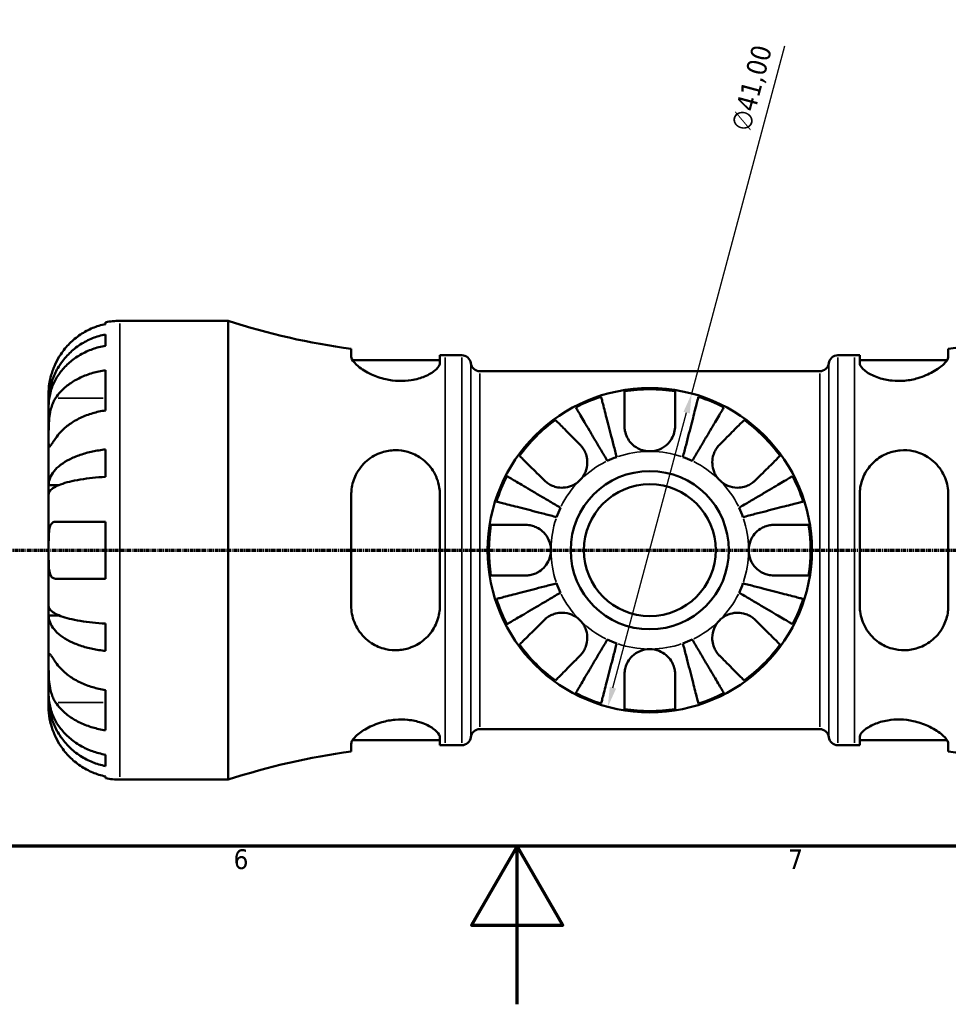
# Model space of a CAD drawing. Header units: millimetres. Extents: x 0 to 902, y 0 to 824.
# Tile 3 of 11: x 358 to 475, y 0 to 124. Entities that reach past the tile are written whole.
import ezdxf

# ---------------------------------------------------------------- set-up
doc = ezdxf.new("R2010")
doc.units = ezdxf.units.MM
doc.linetypes.add('CHAIN', pattern=[0.7087, 0.4724, -0.0591, 0.1181, -0.0591])
for name, color, linetype, lineweight in [('Border (ISO)', 7, 'Continuous', 70), ('Dimension (ISO)', 7, 'Continuous', 25), ('Section Line (ISO)', 7, 'CHAIN', 70), ('Visible (ISO)', 7, 'Continuous', 50), ('Visible Narrow (ISO)', 7, 'Continuous', 35)]:
    doc.layers.add(name, color=color, linetype=linetype, lineweight=lineweight)
doc.styles.add('Note Text (ISO)', font='tahoma.ttf')
doc.dimstyles.new('Default (ISO)', dxfattribs={"dimtxt": 2.5, "dimasz": 2.5, "dimexe": 3.175, "dimexo": 0, "dimgap": 0.762, "dimtad": 1, "dimrnd": 1e-08, "dimzin": 0, "dimtxsty": 'Note Text (ISO)', "dimcen": 0.09, "dimdle": 10, "dimclrd": 256, "dimclre": 256, "dimclrt": 256, "dimazin": 0, "dimtfac": 1.40208, "dimtmove": 0, "dimatfit": 3, "dimfxl": 1, "dimtolj": 1, "dimtzin": 0, "dimlwd": -1, "dimlwe": -1, "dimarcsym": 0})

# ---------------------------------------------------------------- blocks, each defined once
blk = doc.blocks.new('Borders Default Border')
at = {"layer": 'Border (ISO)', "flags": 128}
for points in [[(20, 20), (20, 574), (821, 574), (821, 20), (20, 20)], [(420.5, 0), (420.5, 20), (414.73, 10), (426.27, 10), (420.5, 20)]]:
    blk.add_lwpolyline(points, dxfattribs=at)
at = {"layer": 'Border (ISO)', "color": 232, "true_color": 0xca0064, "char_height": 2.5, "attachment_point": 7, "style": 'Note Text (ISO)'}
for s, insert in [('6', (384.66, 17.05)), ('7', (454.77, 17.1))]:
    blk.add_mtext(s, dxfattribs=dict(at, insert=insert))
blk = doc.blocks.new('2dTransSection0')
at = {"layer": 'Section Line (ISO)', "linetype": 'CHAIN'}
blk.add_line((188.6, 57.4), (702.2, 57.4), dxfattribs=at)
blk = doc.blocks.new('*D15')
at = {"layer": 'Defpoints', "color": 0, "transparency": 16777216}
for p in [(442.58, 77.2), (431.97, 37.6)]:
    blk.add_point(p, dxfattribs=at)
at = {"layer": 'Dimension (ISO)', "transparency": 16777216}
for p, q in [((442.58, 77.2), (454.36, 121.16)), ((432.62, 40.01), (441.94, 74.79))]:
    blk.add_line(p, q, dxfattribs=at)
for points in [[(441.54, 74.9), (442.34, 74.68), (442.58, 77.2)], [(432.22, 40.12), (433.02, 39.91), (431.97, 37.6)]]:
    blk.add_solid(points, dxfattribs=at)
at = {"layer": 'Dimension (ISO)', "color": 232, "true_color": 0xca0064, "transparency": 16777216, "insert": (447.48, 110.85), "char_height": 2.5, "attachment_point": 1, "rotation": 75, "style": 'Note Text (ISO)'}
blk.add_mtext('\\A1;∅41,00', dxfattribs=at)

msp = doc.modelspace()

# ---------------------------------------------------------------- linework, layer by layer
at = {"layer": 'Visible (ISO)'}
for p, q in [((368.479, 85.993), (368.479, 86.219)), ((370.279, 86.401), (383.959, 86.401)), ((383.959, 28.401), (383.959, 86.401)), ((368.479, 83.253), (368.479, 84.686)), ((399.539, 82.849), (399.539, 81.856)), ((475.019, 81.856), (475.019, 82.849)), ((399.699, 81.411), (410.739, 81.411)), ((410.739, 81.027), (410.739, 82.054)), ((411.419, 82.051), (413.499, 82.051)), ((461.059, 82.051), (463.139, 82.051)), ((463.819, 82.054), (463.819, 81.027)), ((463.819, 81.411), (474.859, 81.411)), ((368.479, 75.073), (368.479, 80.164)), ((415.801, 80.021), (458.757, 80.021)), ((361.279, 76.114), (361.279, 77.401)), ((361.279, 76.114), (361.297, 76.114)), ((361.279, 75.624), (361.279, 76.114)), ((361.279, 71.543), (361.279, 75.624)), ((361.279, 65.642), (361.279, 71.543)), ((368.479, 66.676), (368.479, 70.136)), ((361.279, 65.642), (362.604, 65.642)), ((361.279, 64.459), (361.279, 65.642)), ((361.279, 57.401), (361.279, 64.459)), ((399.539, 64.441), (399.539, 50.361)), ((410.739, 50.361), (410.739, 64.441)), ((463.819, 64.441), (463.819, 50.361)), ((475.019, 50.361), (475.019, 64.441)), ((368.479, 53.801), (368.479, 61.001)), ((361.279, 50.342), (361.279, 57.401)), ((361.279, 49.16), (361.279, 50.342)), ((361.279, 43.259), (361.279, 49.16)), ((361.279, 49.16), (362.604, 49.16)), ((368.479, 44.666), (368.479, 48.126)), ((361.279, 39.178), (361.279, 43.259)), ((361.279, 38.688), (361.279, 39.178)), ((361.279, 38.688), (361.297, 38.688)), ((361.279, 37.401), (361.279, 38.688)), ((368.479, 34.637), (368.479, 39.729)), ((410.739, 32.748), (410.739, 33.775)), ((415.801, 34.781), (458.757, 34.781)), ((463.819, 33.775), (463.819, 32.748)), ((399.539, 32.946), (399.539, 31.953)), ((399.699, 33.391), (410.739, 33.391)), ((411.419, 32.751), (413.499, 32.751)), ((461.059, 32.751), (463.139, 32.751)), ((463.819, 33.391), (474.859, 33.391)), ((475.019, 31.953), (475.019, 32.946)), ((368.479, 30.116), (368.479, 31.549)), ((368.479, 28.583), (368.479, 28.809)), ((370.279, 28.401), (383.959, 28.401))]:
    msp.add_line(p, q, dxfattribs=at)
for radius in [20.5, 10, 8.333]:
    msp.add_circle((437.279, 57.401), radius, dxfattribs=at)
for centre, radius, start, end in [((370.279, 77.401), 9, 90, 101.53696), ((411.419, 170.899), 88.848, 251.99689, 262.31585), ((463.139, 170.899), 88.848, 277.68415, 287.43833), ((411.419, 170.899), 88.848, 269.56148, 270), ((413.499, 80.891), 1.16, 7.18076, 90), ((415.801, 81.181), 1.16, 187.18076, 270), ((458.757, 81.181), 1.16, 270, 352.81924), ((461.059, 80.891), 1.16, 90, 172.81924), ((463.139, 170.899), 88.848, 270, 270.43852), ((437.279, 57.401), 20.338, 80.94758, 99.05242), ((437.279, 57.401), 20.338, 107.61054, 117.38946), ((437.279, 57.401), 20.338, 62.61054, 72.38946), ((437.279, 57.401), 20.338, 125.94758, 144.05242), ((437.279, 57.401), 20.338, 35.94758, 54.05242), ((437.279, 57.401), 12.5, 109.56517, 115.43483), ((437.279, 57.401), 12.5, 64.56517, 70.43483), ((437.279, 57.401), 20.338, 152.61054, 162.38946), ((437.279, 57.401), 20.338, 17.61054, 27.38946), ((437.279, 57.401), 12.5, 154.56517, 160.43483), ((437.279, 57.401), 12.5, 19.56517, 25.43483), ((437.279, 57.401), 20.338, 170.94758, 189.05242), ((437.279, 57.401), 20.338, 350.94758, 9.05242), ((437.279, 57.401), 12.5, 199.56517, 205.43483), ((437.279, 57.401), 12.5, 334.56517, 340.43483), ((437.279, 57.401), 20.338, 197.61054, 207.38946), ((437.279, 57.401), 20.338, 332.61054, 342.38946), ((437.279, 57.401), 12.5, 244.56517, 250.43483), ((437.279, 57.401), 12.5, 289.56517, 295.43483), ((437.279, 57.401), 20.338, 215.94758, 234.05242), ((437.279, 57.401), 20.338, 305.94758, 324.05242), ((437.279, 57.401), 20.338, 242.61054, 252.38946), ((437.279, 57.401), 20.338, 287.61054, 297.38946), ((437.279, 57.401), 20.338, 260.94758, 279.05242), ((413.499, 33.911), 1.16, 270, 352.81924), ((415.801, 33.621), 1.16, 90, 172.81924), ((458.757, 33.621), 1.16, 7.18076, 90), ((461.059, 33.911), 1.16, 187.18076, 270), ((411.419, -56.097), 88.848, 90, 90.43852), ((463.139, -56.097), 88.848, 89.56148, 90), ((411.419, -56.097), 88.848, 97.68415, 108.00311), ((463.139, -56.097), 88.848, 72.56167, 82.31585), ((370.279, 37.401), 9, 258.46304, 270)]:
    msp.add_arc(centre, radius, start, end, dxfattribs=at)
for points, knots in [([(368.479, 85.993), (367.904, 85.875), (367.343, 85.698), (366.334, 85.278), (365.794, 84.994), (364.788, 84.318), (364.321, 83.926), (363.534, 83.136), (363.143, 82.663), (362.557, 81.781), (362.338, 81.389), (362.155, 81.001)], [0.17075309, 0.17075309, 0.17075309, 0.17075309, 0.33215152, 0.33215152, 0.49888818, 0.49888818, 0.66562485, 0.66562485, 0.83351137, 0.83351137, 0.95687373, 0.95687373, 0.95687373, 0.95687373]), ([(361.279, 76.114), (361.279, 76.655), (361.334, 77.246), (361.571, 78.404), (361.753, 78.971), (362.179, 79.969), (362.462, 80.493), (363.136, 81.471), (363.527, 81.926), (364.312, 82.688), (364.78, 83.066), (365.787, 83.719), (366.326, 83.993), (367.338, 84.399), (367.902, 84.571), (368.479, 84.686)], [4.0142509, 4.0142509, 4.0142509, 4.0142509, 4.1819549, 4.1819549, 4.3496588, 4.3496588, 4.5167189, 4.5167189, 4.6837789, 4.6837789, 4.8504333, 4.8504333, 5.0170876, 5.0170876, 5.1791816, 5.1791816, 5.1791816, 5.1791816]), ([(368.479, 83.253), (367.902, 83.151), (367.338, 82.998), (366.326, 82.636), (365.787, 82.392), (364.78, 81.811), (364.312, 81.475), (363.527, 80.796), (363.136, 80.392), (362.462, 79.521), (362.179, 79.055), (361.753, 78.167), (361.571, 77.662), (361.334, 76.632), (361.279, 76.106), (361.279, 75.624)], [0.1707461, 0.1707461, 0.1707461, 0.1707461, 0.33284, 0.33284, 0.4994944, 0.4994944, 0.6661487, 0.6661487, 0.8332087, 0.8332087, 1.0002688, 1.0002688, 1.1679728, 1.1679728, 1.3356767, 1.3356767, 1.3356767, 1.3356767]), ([(362.155, 81.001), (362.088, 80.858), (362.023, 80.713), (361.874, 80.354), (361.793, 80.14), (361.644, 79.699), (361.578, 79.475), (361.445, 78.949), (361.39, 78.663), (361.309, 78.1), (361.292, 77.851), (361.277, 77.495), (361.279, 77.401), (361.279, 77.401)], [-0.57647647, -0.57647647, -0.57647647, -0.57647647, -0.52968676, -0.52968676, -0.46054026, -0.46054026, -0.38562403, -0.38562403, -0.27730827, -0.27730827, -0.14258086, -0.14258086, 0, 0, 0, 0]), ([(410.739, 81.027), (410.739, 80.962), (410.726, 80.895), (410.623, 80.604), (410.423, 80.359), (409.794, 79.853), (409.355, 79.593), (408.328, 79.168), (407.759, 78.999), (406.621, 78.815), (406.085, 78.779), (404.977, 78.818), (404.425, 78.894), (403.24, 79.167), (402.633, 79.383), (401.421, 79.943), (400.854, 80.302), (400.034, 80.966), (399.759, 81.273), (399.569, 81.653), (399.539, 81.76), (399.539, 81.856)], [-1.9615319, -1.9615319, -1.9615319, -1.9615319, -1.8935483, -1.8935483, -1.6793131, -1.6793131, -1.4547755, -1.4547755, -1.2502186, -1.2502186, -1.0843743, -1.0843743, -0.9161356, -0.9161356, -0.7095462, -0.7095462, -0.4504903, -0.4504903, -0.2130161, -0.2130161, -0.1082794, -0.1082794, -0.1082794, -0.1082794]), ([(475.019, 81.856), (475.019, 81.788), (475.004, 81.715), (474.897, 81.429), (474.719, 81.189), (474.121, 80.61), (473.65, 80.263), (472.528, 79.638), (471.887, 79.358), (470.641, 78.993), (470.074, 78.881), (468.957, 78.78), (468.426, 78.783), (467.312, 78.894), (466.754, 79.017), (465.645, 79.38), (465.131, 79.635), (464.317, 80.177), (464.032, 80.464), (463.846, 80.83), (463.819, 80.932), (463.819, 81.027)], [-1.9771996, -1.9771996, -1.9771996, -1.9771996, -1.9033927, -1.9033927, -1.7069138, -1.7069138, -1.4579464, -1.4579464, -1.2240704, -1.2240704, -1.0479806, -1.0479806, -0.8864133, -0.8864133, -0.6982037, -0.6982037, -0.4673404, -0.4673404, -0.2236033, -0.2236033, -0.1228774, -0.1228774, -0.1228774, -0.1228774]), ([(362.155, 76.634), (362.338, 76.908), (362.557, 77.186), (363.143, 77.81), (363.534, 78.144), (364.321, 78.703), (364.788, 78.98), (365.794, 79.457), (366.334, 79.658), (367.343, 79.955), (367.904, 80.081), (368.479, 80.164)], [4.42788405, 4.42788405, 4.42788405, 4.42788405, 4.5512464, 4.5512464, 4.71913293, 4.71913293, 4.88586959, 4.88586959, 5.05260626, 5.05260626, 5.21400469, 5.21400469, 5.21400469, 5.21400469]), ([(434.079, 73.101), (434.079, 73.425), (434.079, 73.752), (434.079, 74.519), (434.079, 74.942), (434.079, 75.647), (434.079, 75.996), (434.079, 76.598), (434.079, 76.851), (434.079, 77.224), (434.079, 77.381), (434.079, 77.486)], [4.03217579, 4.03217579, 4.03217579, 4.03217579, 4.13513094, 4.13513094, 4.28512034, 4.28512034, 4.43331426, 4.43331426, 4.58150818, 4.58150818, 4.72425651, 4.72425651, 4.72425651, 4.72425651]), ([(440.479, 77.486), (440.479, 77.381), (440.479, 77.224), (440.479, 76.851), (440.479, 76.598), (440.479, 75.996), (440.479, 75.647), (440.479, 74.942), (440.479, 74.519), (440.479, 73.752), (440.479, 73.425), (440.479, 73.101)], [0.1517835, 0.1517835, 0.1517835, 0.1517835, 0.29453183, 0.29453183, 0.44272575, 0.44272575, 0.59091966, 0.59091966, 0.74090906, 0.74090906, 0.84386421, 0.84386421, 0.84386421, 0.84386421]), ([(361.279, 71.543), (361.279, 71.726), (361.279, 71.929), (361.28, 72.38), (361.282, 72.63), (361.297, 73.258), (361.315, 73.643), (361.391, 74.397), (361.447, 74.758), (361.584, 75.343), (361.652, 75.573), (361.809, 75.997), (361.897, 76.192), (362.046, 76.463), (362.099, 76.551), (362.155, 76.634)], [0, 0, 0, 0, 0.07774953, 0.07774953, 0.16081914, 0.16081914, 0.27783798, 0.27783798, 0.3882896, 0.3882896, 0.46542959, 0.46542959, 0.54035429, 0.54035429, 0.57953204, 0.57953204, 0.57953204, 0.57953204]), ([(431.126, 76.786), (431.152, 76.685), (431.192, 76.532), (431.285, 76.17), (431.348, 75.927), (431.498, 75.347), (431.585, 75.011), (431.76, 74.335), (431.864, 73.931), (432.089, 73.063), (432.209, 72.598), (432.438, 71.712), (432.568, 71.21), (432.833, 70.183), (432.969, 69.659), (433.093, 69.179)], [0.1517723, 0.1517723, 0.1517723, 0.1517723, 0.2959987, 0.2959987, 0.4441075, 0.4441075, 0.5922163, 0.5922163, 0.7405343, 0.7405343, 0.8888523, 0.8888523, 1.0375666, 1.0375666, 1.1862808, 1.1862808, 1.1862808, 1.1862808]), ([(441.465, 69.179), (441.589, 69.659), (441.725, 70.183), (441.99, 71.21), (442.12, 71.712), (442.349, 72.598), (442.469, 73.063), (442.694, 73.931), (442.798, 74.335), (442.973, 75.011), (443.06, 75.347), (443.21, 75.927), (443.273, 76.17), (443.366, 76.532), (443.406, 76.685), (443.432, 76.786)], [3.5666367, 3.5666367, 3.5666367, 3.5666367, 3.715351, 3.715351, 3.8640653, 3.8640653, 4.0123833, 4.0123833, 4.1607013, 4.1607013, 4.3088101, 4.3088101, 4.4569189, 4.4569189, 4.6011452, 4.6011452, 4.6011452, 4.6011452]), ([(368.479, 75.073), (367.904, 74.99), (367.343, 74.864), (366.334, 74.567), (365.794, 74.366), (364.788, 73.889), (364.321, 73.612), (363.534, 73.052), (363.143, 72.718), (362.557, 72.095), (362.338, 71.817), (362.155, 71.543)], [0.17075309, 0.17075309, 0.17075309, 0.17075309, 0.33215152, 0.33215152, 0.49888818, 0.49888818, 0.66562485, 0.66562485, 0.83351137, 0.83351137, 0.95687373, 0.95687373, 0.95687373, 0.95687373]), ([(431.91, 68.689), (431.659, 69.117), (431.384, 69.583), (430.846, 70.497), (430.582, 70.944), (430.118, 71.732), (429.874, 72.146), (429.419, 72.919), (429.208, 73.278), (428.853, 73.88), (428.677, 74.179), (428.373, 74.695), (428.245, 74.911), (428.056, 75.233), (427.976, 75.369), (427.923, 75.459)], [3.5666372, 3.5666372, 3.5666372, 3.5666372, 3.7153514, 3.7153514, 3.8640657, 3.8640657, 4.0123837, 4.0123837, 4.1607018, 4.1607018, 4.3088106, 4.3088106, 4.4569193, 4.4569193, 4.6011457, 4.6011457, 4.6011457, 4.6011457]), ([(446.635, 75.459), (446.582, 75.369), (446.502, 75.233), (446.312, 74.911), (446.185, 74.695), (445.881, 74.179), (445.705, 73.88), (445.35, 73.278), (445.139, 72.919), (444.684, 72.146), (444.44, 71.732), (443.975, 70.944), (443.712, 70.497), (443.174, 69.583), (442.899, 69.117), (442.648, 68.689)], [0.1517723, 0.1517723, 0.1517723, 0.1517723, 0.2959987, 0.2959987, 0.4441075, 0.4441075, 0.5922163, 0.5922163, 0.7405343, 0.7405343, 0.8888523, 0.8888523, 1.0375666, 1.0375666, 1.1862808, 1.1862808, 1.1862808, 1.1862808]), ([(425.339, 73.866), (425.414, 73.792), (425.525, 73.68), (425.789, 73.417), (425.968, 73.238), (426.393, 72.812), (426.64, 72.566), (427.138, 72.067), (427.437, 71.768), (427.98, 71.226), (428.211, 70.995), (428.44, 70.765)], [0.1517835, 0.1517835, 0.1517835, 0.1517835, 0.29453183, 0.29453183, 0.44272575, 0.44272575, 0.59091966, 0.59091966, 0.74090906, 0.74090906, 0.84386421, 0.84386421, 0.84386421, 0.84386421]), ([(446.118, 70.765), (446.347, 70.995), (446.578, 71.226), (447.121, 71.768), (447.419, 72.067), (447.918, 72.566), (448.165, 72.812), (448.59, 73.238), (448.769, 73.417), (449.033, 73.68), (449.144, 73.792), (449.218, 73.866)], [4.03217579, 4.03217579, 4.03217579, 4.03217579, 4.13513094, 4.13513094, 4.28512034, 4.28512034, 4.43331426, 4.43331426, 4.58150818, 4.58150818, 4.72425651, 4.72425651, 4.72425651, 4.72425651]), ([(437.279, 69.901), (437.029, 69.901), (436.781, 69.93), (436.277, 70.05), (436.026, 70.144), (435.46, 70.442), (435.164, 70.671), (434.719, 71.159), (434.555, 71.398), (434.29, 71.921), (434.195, 72.2), (434.098, 72.691), (434.079, 72.897), (434.079, 73.101)], [0, 0, 0, 0, 0.07487079, 0.07487079, 0.15524435, 0.15524435, 0.26709949, 0.26709949, 0.35552236, 0.35552236, 0.44849035, 0.44849035, 0.51647678, 0.51647678, 0.51647678, 0.51647678]), ([(440.479, 73.101), (440.479, 72.826), (440.444, 72.547), (440.296, 71.998), (440.186, 71.733), (439.889, 71.226), (439.703, 70.991), (439.202, 70.514), (438.872, 70.298), (438.121, 69.985), (437.702, 69.901), (437.279, 69.901)], [-0.5165283, -0.5165283, -0.5165283, -0.5165283, -0.42509424, -0.42509424, -0.33576206, -0.33576206, -0.24464362, -0.24464362, -0.12693037, -0.12693037, 0, 0, 0, 0]), ([(362.155, 71.543), (362.096, 71.454), (362.039, 71.37), (361.889, 71.145), (361.802, 71.016), (361.646, 70.79), (361.578, 70.697), (361.444, 70.531), (361.39, 70.483), (361.309, 70.496), (361.292, 70.588), (361.277, 70.94), (361.279, 71.207), (361.279, 71.543)], [-0.58004807, -0.58004807, -0.58004807, -0.58004807, -0.5384523, -0.5384523, -0.46383793, -0.46383793, -0.3862639, -0.3862639, -0.27840269, -0.27840269, -0.14277912, -0.14277912, 0, 0, 0, 0]), ([(361.279, 65.642), (361.279, 65.926), (361.334, 66.236), (361.571, 66.843), (361.753, 67.14), (362.179, 67.663), (362.462, 67.938), (363.136, 68.451), (363.527, 68.689), (364.312, 69.088), (364.78, 69.287), (365.787, 69.629), (366.326, 69.772), (367.338, 69.985), (367.902, 70.076), (368.479, 70.136)], [4.0142509, 4.0142509, 4.0142509, 4.0142509, 4.1819549, 4.1819549, 4.3496588, 4.3496588, 4.5167189, 4.5167189, 4.6837789, 4.6837789, 4.8504333, 4.8504333, 5.0170876, 5.0170876, 5.1791816, 5.1791816, 5.1791816, 5.1791816]), ([(399.539, 64.441), (399.539, 64.673), (399.553, 64.903), (399.66, 65.766), (399.846, 66.372), (400.461, 67.612), (400.935, 68.218), (402.062, 69.174), (402.703, 69.538), (403.95, 69.942), (404.518, 70.037), (405.64, 70.044), (406.174, 69.971), (407.294, 69.648), (407.854, 69.377), (408.958, 68.603), (409.466, 68.068), (410.265, 66.82), (410.543, 66.099), (410.715, 65.044), (410.739, 64.743), (410.739, 64.441)], [-1.9825536, -1.9825536, -1.9825536, -1.9825536, -1.909933, -1.909933, -1.7075802, -1.7075802, -1.4589548, -1.4589548, -1.2260214, -1.2260214, -1.0497889, -1.0497889, -0.8872032, -0.8872032, -0.6971386, -0.6971386, -0.4663566, -0.4663566, -0.223271, -0.223271, -0.128267, -0.128267, -0.128267, -0.128267]), ([(428.44, 70.765), (428.54, 70.666), (428.634, 70.559), (428.846, 70.281), (428.956, 70.104), (429.141, 69.728), (429.215, 69.532), (429.344, 69.047), (429.381, 68.757), (429.372, 68.059), (429.291, 67.658), (428.975, 66.893), (428.739, 66.539), (428.44, 66.24)], [-0.51605321, -0.51605321, -0.51605321, -0.51605321, -0.46927389, -0.46927389, -0.40272959, -0.40272959, -0.33754407, -0.33754407, -0.24860938, -0.24860938, -0.12674173, -0.12674173, 0, 0, 0, 0]), ([(446.118, 66.24), (445.97, 66.387), (445.837, 66.549), (445.597, 66.908), (445.493, 67.105), (445.283, 67.629), (445.208, 67.965), (445.167, 68.62), (445.195, 68.934), (445.316, 69.448), (445.386, 69.651), (445.562, 70.032), (445.666, 70.209), (445.886, 70.514), (445.998, 70.645), (446.118, 70.765)], [0, 0, 0, 0, 0.0626039, 0.0626039, 0.12946018, 0.12946018, 0.23227607, 0.23227607, 0.32766079, 0.32766079, 0.39439512, 0.39439512, 0.45981717, 0.45981717, 0.51643089, 0.51643089, 0.51643089, 0.51643089]), ([(463.819, 64.441), (463.819, 64.652), (463.831, 64.863), (463.928, 65.718), (464.113, 66.343), (464.709, 67.552), (465.141, 68.125), (466.16, 69.042), (466.73, 69.4), (467.867, 69.849), (468.402, 69.975), (469.502, 70.068), (470.049, 70.032), (471.244, 69.779), (471.863, 69.521), (473.092, 68.744), (473.664, 68.178), (474.498, 66.91), (474.781, 66.221), (474.986, 65.143), (475.019, 64.793), (475.019, 64.441)], [-1.9560612, -1.9560612, -1.9560612, -1.9560612, -1.8897847, -1.8897847, -1.6845346, -1.6845346, -1.4586915, -1.4586915, -1.2520109, -1.2520109, -1.0861471, -1.0861471, -0.9198493, -0.9198493, -0.7102849, -0.7102849, -0.45183, -0.45183, -0.2134142, -0.2134142, -0.1027472, -0.1027472, -0.1027472, -0.1027472]), ([(423.915, 66.24), (423.685, 66.469), (423.454, 66.7), (422.912, 67.243), (422.613, 67.541), (422.114, 68.04), (421.868, 68.287), (421.442, 68.712), (421.263, 68.891), (420.999, 69.155), (420.888, 69.266), (420.814, 69.34)], [4.03222425, 4.03222425, 4.03222425, 4.03222425, 4.1351794, 4.1351794, 4.2851688, 4.2851688, 4.43336272, 4.43336272, 4.58155663, 4.58155663, 4.72430496, 4.72430496, 4.72430496, 4.72430496]), ([(453.744, 69.34), (453.67, 69.266), (453.558, 69.155), (453.295, 68.891), (453.116, 68.712), (452.69, 68.287), (452.444, 68.04), (451.945, 67.541), (451.646, 67.243), (451.104, 66.7), (450.873, 66.469), (450.643, 66.24)], [0.1517835, 0.1517835, 0.1517835, 0.1517835, 0.29453183, 0.29453183, 0.44272575, 0.44272575, 0.59091966, 0.59091966, 0.74090906, 0.74090906, 0.84386421, 0.84386421, 0.84386421, 0.84386421]), ([(368.479, 66.676), (367.902, 66.647), (367.338, 66.602), (366.326, 66.497), (365.787, 66.426), (364.78, 66.257), (364.312, 66.16), (363.527, 65.962), (363.136, 65.845), (362.462, 65.592), (362.179, 65.456), (361.753, 65.198), (361.571, 65.052), (361.334, 64.752), (361.279, 64.599), (361.279, 64.459)], [0.1707461, 0.1707461, 0.1707461, 0.1707461, 0.33284, 0.33284, 0.4994944, 0.4994944, 0.6661487, 0.6661487, 0.8332087, 0.8332087, 1.0002688, 1.0002688, 1.1679728, 1.1679728, 1.3356767, 1.3356767, 1.3356767, 1.3356767]), ([(419.221, 66.757), (419.311, 66.704), (419.447, 66.624), (419.769, 66.434), (419.985, 66.307), (420.501, 66.003), (420.8, 65.827), (421.402, 65.472), (421.761, 65.261), (422.534, 64.806), (422.948, 64.562), (423.736, 64.097), (424.183, 63.834), (425.097, 63.296), (425.563, 63.021), (425.991, 62.77)], [0.1517723, 0.1517723, 0.1517723, 0.1517723, 0.2959987, 0.2959987, 0.4441075, 0.4441075, 0.5922163, 0.5922163, 0.7405343, 0.7405343, 0.8888523, 0.8888523, 1.0375666, 1.0375666, 1.1862808, 1.1862808, 1.1862808, 1.1862808]), ([(428.44, 66.24), (428.293, 66.092), (428.131, 65.959), (427.772, 65.719), (427.575, 65.615), (427.051, 65.405), (426.715, 65.33), (426.059, 65.289), (425.746, 65.317), (425.232, 65.438), (425.029, 65.508), (424.648, 65.684), (424.471, 65.788), (424.165, 66.008), (424.035, 66.12), (423.915, 66.24)], [0, 0, 0, 0, 0.0626039, 0.0626039, 0.12946018, 0.12946018, 0.23227607, 0.23227607, 0.32766079, 0.32766079, 0.39439512, 0.39439512, 0.45981717, 0.45981717, 0.51643089, 0.51643089, 0.51643089, 0.51643089]), ([(450.643, 66.24), (450.544, 66.14), (450.437, 66.046), (450.159, 65.834), (449.982, 65.724), (449.606, 65.539), (449.41, 65.465), (448.925, 65.336), (448.635, 65.299), (447.937, 65.308), (447.536, 65.389), (446.771, 65.705), (446.417, 65.941), (446.118, 66.24)], [-0.51605321, -0.51605321, -0.51605321, -0.51605321, -0.46927389, -0.46927389, -0.40272959, -0.40272959, -0.33754407, -0.33754407, -0.24860938, -0.24860938, -0.12674173, -0.12674173, 0, 0, 0, 0]), ([(448.567, 62.77), (448.995, 63.021), (449.461, 63.296), (450.375, 63.834), (450.822, 64.097), (451.61, 64.562), (452.024, 64.806), (452.797, 65.261), (453.156, 65.472), (453.758, 65.827), (454.057, 66.003), (454.573, 66.307), (454.789, 66.434), (455.111, 66.624), (455.247, 66.704), (455.337, 66.757)], [3.5666372, 3.5666372, 3.5666372, 3.5666372, 3.7153514, 3.7153514, 3.8640657, 3.8640657, 4.0123837, 4.0123837, 4.1607018, 4.1607018, 4.3088106, 4.3088106, 4.4569193, 4.4569193, 4.6011457, 4.6011457, 4.6011457, 4.6011457]), ([(425.501, 61.587), (425.021, 61.711), (424.497, 61.847), (423.47, 62.112), (422.968, 62.242), (422.082, 62.471), (421.617, 62.591), (420.749, 62.816), (420.345, 62.92), (419.669, 63.095), (419.333, 63.182), (418.753, 63.332), (418.51, 63.395), (418.148, 63.488), (417.995, 63.528), (417.894, 63.554)], [3.5666367, 3.5666367, 3.5666367, 3.5666367, 3.715351, 3.715351, 3.8640653, 3.8640653, 4.0123833, 4.0123833, 4.1607013, 4.1607013, 4.3088101, 4.3088101, 4.4569189, 4.4569189, 4.6011452, 4.6011452, 4.6011452, 4.6011452]), ([(456.664, 63.554), (456.563, 63.528), (456.41, 63.488), (456.048, 63.395), (455.805, 63.332), (455.225, 63.182), (454.889, 63.095), (454.213, 62.92), (453.809, 62.816), (452.941, 62.591), (452.476, 62.471), (451.59, 62.242), (451.088, 62.112), (450.061, 61.847), (449.537, 61.711), (449.057, 61.587)], [0.1517723, 0.1517723, 0.1517723, 0.1517723, 0.2959987, 0.2959987, 0.4441075, 0.4441075, 0.5922163, 0.5922163, 0.7405343, 0.7405343, 0.8888523, 0.8888523, 1.0375666, 1.0375666, 1.1862808, 1.1862808, 1.1862808, 1.1862808]), ([(361.279, 57.401), (361.279, 57.694), (361.279, 57.985), (361.281, 58.582), (361.284, 58.882), (361.31, 59.566), (361.342, 59.92), (361.456, 60.404), (361.518, 60.565), (361.651, 60.77), (361.71, 60.834), (361.836, 60.927), (361.902, 60.959), (362.031, 60.993), (362.092, 61.001), (362.155, 61.001)], [0, 0, 0, 0, 0.08783311, 0.08783311, 0.18435408, 0.18435408, 0.32279749, 0.32279749, 0.41754463, 0.41754463, 0.47774931, 0.47774931, 0.53276241, 0.53276241, 0.57681269, 0.57681269, 0.57681269, 0.57681269]), ([(362.155, 61.001), (362.338, 61.001), (362.557, 61.001), (363.143, 61.001), (363.534, 61.001), (364.321, 61.001), (364.788, 61.001), (365.794, 61.001), (366.334, 61.001), (367.343, 61.001), (367.904, 61.001), (368.479, 61.001)], [4.42788405, 4.42788405, 4.42788405, 4.42788405, 4.5512464, 4.5512464, 4.71913293, 4.71913293, 4.88586959, 4.88586959, 5.05260626, 5.05260626, 5.21400469, 5.21400469, 5.21400469, 5.21400469]), ([(417.194, 60.601), (417.299, 60.601), (417.456, 60.601), (417.829, 60.601), (418.082, 60.601), (418.684, 60.601), (419.033, 60.601), (419.738, 60.601), (420.161, 60.601), (420.928, 60.601), (421.255, 60.601), (421.579, 60.601)], [0.1517835, 0.1517835, 0.1517835, 0.1517835, 0.29453183, 0.29453183, 0.44272575, 0.44272575, 0.59091966, 0.59091966, 0.74090906, 0.74090906, 0.84386421, 0.84386421, 0.84386421, 0.84386421]), ([(421.579, 60.601), (421.715, 60.601), (421.852, 60.592), (422.197, 60.548), (422.404, 60.5), (422.805, 60.364), (422.998, 60.277), (423.433, 60.025), (423.664, 59.846), (424.152, 59.347), (424.377, 59.006), (424.695, 58.241), (424.779, 57.823), (424.779, 57.401)], [-0.5159245, -0.5159245, -0.5159245, -0.5159245, -0.47074715, -0.47074715, -0.40311077, -0.40311077, -0.33740557, -0.33740557, -0.24866964, -0.24866964, -0.12673966, -0.12673966, 0, 0, 0, 0]), ([(449.779, 57.401), (449.779, 57.805), (449.856, 58.206), (450.132, 58.901), (450.31, 59.199), (450.741, 59.711), (450.986, 59.925), (451.443, 60.217), (451.639, 60.315), (452.037, 60.466), (452.237, 60.52), (452.619, 60.586), (452.8, 60.601), (452.979, 60.601)], [-2.21111993, -2.21111993, -2.21111993, -2.21111993, -2.0898399, -2.0898399, -1.98614814, -1.98614814, -1.88775858, -1.88775858, -1.81973063, -1.81973063, -1.75376732, -1.75376732, -1.69399568, -1.69399568, -1.69399568, -1.69399568]), ([(452.979, 60.601), (453.303, 60.601), (453.63, 60.601), (454.397, 60.601), (454.82, 60.601), (455.525, 60.601), (455.874, 60.601), (456.476, 60.601), (456.729, 60.601), (457.102, 60.601), (457.259, 60.601), (457.364, 60.601)], [4.03222425, 4.03222425, 4.03222425, 4.03222425, 4.1351794, 4.1351794, 4.2851688, 4.2851688, 4.43336272, 4.43336272, 4.58155663, 4.58155663, 4.72430496, 4.72430496, 4.72430496, 4.72430496]), ([(362.155, 53.801), (362.153, 53.801), (362.151, 53.801), (362.061, 53.802), (361.978, 53.817), (361.834, 53.876), (361.772, 53.916), (361.648, 54.034), (361.588, 54.118), (361.45, 54.399), (361.391, 54.631), (361.308, 55.231), (361.292, 55.605), (361.277, 56.454), (361.279, 56.925), (361.279, 57.401)], [-0.58332629, -0.58332629, -0.58332629, -0.58332629, -0.58206847, -0.58206847, -0.51861604, -0.51861604, -0.4628074, -0.4628074, -0.39473272, -0.39473272, -0.27692423, -0.27692423, -0.14288351, -0.14288351, 0, 0, 0, 0]), ([(424.779, 57.401), (424.779, 56.997), (424.702, 56.596), (424.426, 55.9), (424.248, 55.603), (423.817, 55.091), (423.572, 54.877), (423.115, 54.585), (422.919, 54.487), (422.521, 54.336), (422.321, 54.282), (421.939, 54.216), (421.758, 54.201), (421.579, 54.201)], [-2.21111993, -2.21111993, -2.21111993, -2.21111993, -2.0898399, -2.0898399, -1.98614814, -1.98614814, -1.88775858, -1.88775858, -1.81973063, -1.81973063, -1.75376732, -1.75376732, -1.69399568, -1.69399568, -1.69399568, -1.69399568]), ([(452.979, 54.201), (452.843, 54.201), (452.706, 54.21), (452.361, 54.254), (452.154, 54.302), (451.753, 54.438), (451.56, 54.525), (451.125, 54.777), (450.894, 54.956), (450.406, 55.455), (450.181, 55.796), (449.863, 56.56), (449.779, 56.978), (449.779, 57.401)], [-0.5159245, -0.5159245, -0.5159245, -0.5159245, -0.47074715, -0.47074715, -0.40311077, -0.40311077, -0.33740557, -0.33740557, -0.24866964, -0.24866964, -0.12673966, -0.12673966, 0, 0, 0, 0]), ([(368.479, 53.801), (367.904, 53.801), (367.343, 53.801), (366.334, 53.801), (365.794, 53.801), (364.788, 53.801), (364.321, 53.801), (363.534, 53.801), (363.143, 53.801), (362.557, 53.801), (362.338, 53.801), (362.155, 53.801)], [0.17075309, 0.17075309, 0.17075309, 0.17075309, 0.33215152, 0.33215152, 0.49888818, 0.49888818, 0.66562485, 0.66562485, 0.83351137, 0.83351137, 0.95687373, 0.95687373, 0.95687373, 0.95687373]), ([(421.579, 54.201), (421.255, 54.201), (420.928, 54.201), (420.161, 54.201), (419.738, 54.201), (419.033, 54.201), (418.684, 54.201), (418.082, 54.201), (417.829, 54.201), (417.456, 54.201), (417.299, 54.201), (417.194, 54.201)], [4.03217579, 4.03217579, 4.03217579, 4.03217579, 4.13513094, 4.13513094, 4.28512034, 4.28512034, 4.43331426, 4.43331426, 4.58150818, 4.58150818, 4.72425651, 4.72425651, 4.72425651, 4.72425651]), ([(457.364, 54.201), (457.259, 54.201), (457.102, 54.201), (456.729, 54.201), (456.476, 54.201), (455.874, 54.201), (455.525, 54.201), (454.82, 54.201), (454.397, 54.201), (453.63, 54.201), (453.303, 54.201), (452.979, 54.201)], [0.1517835, 0.1517835, 0.1517835, 0.1517835, 0.29453183, 0.29453183, 0.44272575, 0.44272575, 0.59091966, 0.59091966, 0.74090906, 0.74090906, 0.84386421, 0.84386421, 0.84386421, 0.84386421]), ([(417.894, 51.248), (417.995, 51.274), (418.148, 51.314), (418.51, 51.407), (418.753, 51.47), (419.333, 51.62), (419.669, 51.707), (420.345, 51.882), (420.749, 51.986), (421.617, 52.211), (422.082, 52.331), (422.968, 52.56), (423.47, 52.69), (424.497, 52.955), (425.021, 53.091), (425.501, 53.215)], [0.1517723, 0.1517723, 0.1517723, 0.1517723, 0.2959987, 0.2959987, 0.4441075, 0.4441075, 0.5922163, 0.5922163, 0.7405343, 0.7405343, 0.8888523, 0.8888523, 1.0375666, 1.0375666, 1.1862808, 1.1862808, 1.1862808, 1.1862808]), ([(449.057, 53.215), (449.537, 53.091), (450.061, 52.955), (451.088, 52.69), (451.59, 52.56), (452.476, 52.331), (452.941, 52.211), (453.809, 51.986), (454.213, 51.882), (454.889, 51.707), (455.225, 51.62), (455.805, 51.47), (456.048, 51.407), (456.41, 51.314), (456.563, 51.274), (456.664, 51.248)], [3.5666372, 3.5666372, 3.5666372, 3.5666372, 3.7153514, 3.7153514, 3.8640657, 3.8640657, 4.0123837, 4.0123837, 4.1607018, 4.1607018, 4.3088106, 4.3088106, 4.4569193, 4.4569193, 4.6011457, 4.6011457, 4.6011457, 4.6011457]), ([(425.991, 52.032), (425.563, 51.781), (425.097, 51.506), (424.183, 50.968), (423.736, 50.704), (422.948, 50.24), (422.534, 49.996), (421.761, 49.541), (421.402, 49.33), (420.8, 48.975), (420.501, 48.799), (419.985, 48.495), (419.769, 48.367), (419.447, 48.178), (419.311, 48.098), (419.221, 48.045)], [3.5666367, 3.5666367, 3.5666367, 3.5666367, 3.715351, 3.715351, 3.8640653, 3.8640653, 4.0123833, 4.0123833, 4.1607013, 4.1607013, 4.3088101, 4.3088101, 4.4569189, 4.4569189, 4.6011452, 4.6011452, 4.6011452, 4.6011452]), ([(455.337, 48.045), (455.247, 48.098), (455.111, 48.178), (454.789, 48.367), (454.573, 48.495), (454.057, 48.799), (453.758, 48.975), (453.156, 49.33), (452.797, 49.541), (452.024, 49.996), (451.61, 50.24), (450.822, 50.704), (450.375, 50.968), (449.461, 51.506), (448.995, 51.781), (448.567, 52.032)], [0.1517723, 0.1517723, 0.1517723, 0.1517723, 0.2959987, 0.2959987, 0.4441075, 0.4441075, 0.5922163, 0.5922163, 0.7405343, 0.7405343, 0.8888523, 0.8888523, 1.0375666, 1.0375666, 1.1862808, 1.1862808, 1.1862808, 1.1862808]), ([(361.279, 50.342), (361.279, 50.203), (361.334, 50.05), (361.571, 49.75), (361.753, 49.604), (362.179, 49.345), (362.462, 49.21), (363.136, 48.957), (363.527, 48.839), (364.312, 48.642), (364.78, 48.545), (365.787, 48.376), (366.326, 48.305), (367.338, 48.2), (367.902, 48.155), (368.479, 48.126)], [4.0142509, 4.0142509, 4.0142509, 4.0142509, 4.1819549, 4.1819549, 4.3496588, 4.3496588, 4.5167189, 4.5167189, 4.6837789, 4.6837789, 4.8504333, 4.8504333, 5.0170876, 5.0170876, 5.1791816, 5.1791816, 5.1791816, 5.1791816]), ([(410.739, 50.361), (410.739, 50.144), (410.726, 49.929), (410.623, 49.039), (410.423, 48.389), (409.794, 47.17), (409.355, 46.607), (408.328, 45.712), (407.759, 45.366), (406.621, 44.933), (406.085, 44.814), (404.977, 44.735), (404.425, 44.78), (403.24, 45.05), (402.633, 45.312), (401.421, 46.097), (400.854, 46.67), (400.034, 47.947), (399.759, 48.637), (399.569, 49.697), (399.539, 50.027), (399.539, 50.361)], [-1.9615319, -1.9615319, -1.9615319, -1.9615319, -1.8935483, -1.8935483, -1.6793131, -1.6793131, -1.4547755, -1.4547755, -1.2502186, -1.2502186, -1.0843743, -1.0843743, -0.9161356, -0.9161356, -0.7095462, -0.7095462, -0.4504903, -0.4504903, -0.2130161, -0.2130161, -0.1082794, -0.1082794, -0.1082794, -0.1082794]), ([(475.019, 50.361), (475.019, 50.126), (475.004, 49.892), (474.897, 49.044), (474.719, 48.455), (474.121, 47.225), (473.65, 46.614), (472.528, 45.648), (471.887, 45.279), (470.641, 44.867), (470.074, 44.769), (468.957, 44.755), (468.426, 44.824), (467.312, 45.135), (466.754, 45.399), (465.645, 46.158), (465.131, 46.688), (464.317, 47.929), (464.032, 48.649), (463.846, 49.722), (463.819, 50.041), (463.819, 50.361)], [-1.9771996, -1.9771996, -1.9771996, -1.9771996, -1.9033927, -1.9033927, -1.7069138, -1.7069138, -1.4579464, -1.4579464, -1.2240704, -1.2240704, -1.0479806, -1.0479806, -0.8864133, -0.8864133, -0.6982037, -0.6982037, -0.4673404, -0.4673404, -0.2236033, -0.2236033, -0.1228774, -0.1228774, -0.1228774, -0.1228774]), ([(368.479, 44.666), (367.902, 44.726), (367.338, 44.817), (366.326, 45.03), (365.787, 45.173), (364.78, 45.515), (364.312, 45.714), (363.527, 46.113), (363.136, 46.351), (362.462, 46.864), (362.179, 47.139), (361.753, 47.662), (361.571, 47.959), (361.334, 48.566), (361.279, 48.876), (361.279, 49.16)], [0.1707461, 0.1707461, 0.1707461, 0.1707461, 0.33284, 0.33284, 0.4994944, 0.4994944, 0.6661487, 0.6661487, 0.8332087, 0.8332087, 1.0002688, 1.0002688, 1.1679728, 1.1679728, 1.3356767, 1.3356767, 1.3356767, 1.3356767]), ([(420.814, 45.461), (420.888, 45.536), (420.999, 45.647), (421.263, 45.911), (421.442, 46.09), (421.868, 46.515), (422.114, 46.762), (422.613, 47.26), (422.912, 47.559), (423.454, 48.102), (423.685, 48.333), (423.915, 48.562)], [0.1517835, 0.1517835, 0.1517835, 0.1517835, 0.29453183, 0.29453183, 0.44272575, 0.44272575, 0.59091966, 0.59091966, 0.74090906, 0.74090906, 0.84386421, 0.84386421, 0.84386421, 0.84386421]), ([(423.915, 48.562), (424.014, 48.662), (424.121, 48.756), (424.399, 48.968), (424.576, 49.078), (424.952, 49.263), (425.148, 49.337), (425.633, 49.466), (425.923, 49.503), (426.621, 49.494), (427.022, 49.413), (427.787, 49.097), (428.141, 48.861), (428.44, 48.562)], [-0.51605321, -0.51605321, -0.51605321, -0.51605321, -0.46927389, -0.46927389, -0.40272959, -0.40272959, -0.33754407, -0.33754407, -0.24860938, -0.24860938, -0.12674173, -0.12674173, 0, 0, 0, 0]), ([(428.44, 48.562), (428.588, 48.415), (428.72, 48.253), (428.96, 47.894), (429.065, 47.697), (429.275, 47.173), (429.35, 46.837), (429.391, 46.181), (429.363, 45.868), (429.242, 45.354), (429.172, 45.151), (428.996, 44.77), (428.892, 44.593), (428.672, 44.287), (428.56, 44.157), (428.44, 44.037)], [0, 0, 0, 0, 0.0626039, 0.0626039, 0.12946018, 0.12946018, 0.23227607, 0.23227607, 0.32766079, 0.32766079, 0.39439512, 0.39439512, 0.45981717, 0.45981717, 0.51643089, 0.51643089, 0.51643089, 0.51643089]), ([(446.118, 44.037), (446.018, 44.136), (445.924, 44.243), (445.712, 44.521), (445.602, 44.698), (445.417, 45.074), (445.343, 45.27), (445.214, 45.755), (445.177, 46.045), (445.186, 46.743), (445.267, 47.144), (445.583, 47.909), (445.819, 48.263), (446.118, 48.562)], [-0.51605321, -0.51605321, -0.51605321, -0.51605321, -0.46927389, -0.46927389, -0.40272959, -0.40272959, -0.33754407, -0.33754407, -0.24860938, -0.24860938, -0.12674173, -0.12674173, 0, 0, 0, 0]), ([(446.118, 48.562), (446.265, 48.71), (446.427, 48.842), (446.786, 49.082), (446.983, 49.187), (447.507, 49.397), (447.843, 49.472), (448.498, 49.513), (448.812, 49.485), (449.326, 49.364), (449.529, 49.294), (449.91, 49.118), (450.087, 49.014), (450.392, 48.794), (450.523, 48.682), (450.643, 48.562)], [0, 0, 0, 0, 0.0626039, 0.0626039, 0.12946018, 0.12946018, 0.23227607, 0.23227607, 0.32766079, 0.32766079, 0.39439512, 0.39439512, 0.45981717, 0.45981717, 0.51643089, 0.51643089, 0.51643089, 0.51643089]), ([(450.643, 48.562), (450.873, 48.333), (451.104, 48.102), (451.646, 47.559), (451.945, 47.26), (452.444, 46.762), (452.69, 46.515), (453.116, 46.09), (453.295, 45.911), (453.558, 45.647), (453.67, 45.536), (453.744, 45.461)], [4.03217579, 4.03217579, 4.03217579, 4.03217579, 4.13513094, 4.13513094, 4.28512034, 4.28512034, 4.43331426, 4.43331426, 4.58150818, 4.58150818, 4.72425651, 4.72425651, 4.72425651, 4.72425651]), ([(427.923, 39.343), (427.976, 39.433), (428.056, 39.569), (428.245, 39.891), (428.373, 40.107), (428.677, 40.623), (428.853, 40.922), (429.208, 41.524), (429.419, 41.883), (429.874, 42.656), (430.118, 43.07), (430.582, 43.858), (430.846, 44.305), (431.384, 45.219), (431.659, 45.685), (431.91, 46.113)], [0.1517723, 0.1517723, 0.1517723, 0.1517723, 0.2959987, 0.2959987, 0.4441075, 0.4441075, 0.5922163, 0.5922163, 0.7405343, 0.7405343, 0.8888523, 0.8888523, 1.0375666, 1.0375666, 1.1862808, 1.1862808, 1.1862808, 1.1862808]), ([(442.648, 46.113), (442.899, 45.685), (443.174, 45.219), (443.712, 44.305), (443.975, 43.858), (444.44, 43.07), (444.684, 42.656), (445.139, 41.883), (445.35, 41.524), (445.705, 40.922), (445.881, 40.623), (446.185, 40.107), (446.312, 39.891), (446.502, 39.569), (446.582, 39.433), (446.635, 39.343)], [3.5666367, 3.5666367, 3.5666367, 3.5666367, 3.715351, 3.715351, 3.8640653, 3.8640653, 4.0123833, 4.0123833, 4.1607013, 4.1607013, 4.3088101, 4.3088101, 4.4569189, 4.4569189, 4.6011452, 4.6011452, 4.6011452, 4.6011452]), ([(433.093, 45.623), (432.969, 45.143), (432.833, 44.619), (432.568, 43.592), (432.438, 43.09), (432.209, 42.204), (432.089, 41.739), (431.864, 40.871), (431.76, 40.467), (431.585, 39.791), (431.498, 39.455), (431.348, 38.875), (431.285, 38.632), (431.192, 38.27), (431.152, 38.117), (431.126, 38.016)], [3.5666367, 3.5666367, 3.5666367, 3.5666367, 3.715351, 3.715351, 3.8640653, 3.8640653, 4.0123833, 4.0123833, 4.1607013, 4.1607013, 4.3088101, 4.3088101, 4.4569189, 4.4569189, 4.6011452, 4.6011452, 4.6011452, 4.6011452]), ([(434.079, 41.701), (434.079, 41.837), (434.088, 41.974), (434.132, 42.319), (434.18, 42.526), (434.316, 42.927), (434.403, 43.12), (434.655, 43.555), (434.834, 43.786), (435.333, 44.274), (435.674, 44.499), (436.438, 44.817), (436.856, 44.901), (437.279, 44.901)], [-0.5159245, -0.5159245, -0.5159245, -0.5159245, -0.47074715, -0.47074715, -0.40311077, -0.40311077, -0.33740557, -0.33740557, -0.24866964, -0.24866964, -0.12673966, -0.12673966, 0, 0, 0, 0]), ([(437.279, 44.901), (437.683, 44.901), (438.084, 44.824), (438.779, 44.548), (439.077, 44.37), (439.589, 43.939), (439.803, 43.694), (440.095, 43.237), (440.193, 43.041), (440.344, 42.643), (440.398, 42.443), (440.464, 42.061), (440.479, 41.88), (440.479, 41.701)], [-2.21111993, -2.21111993, -2.21111993, -2.21111993, -2.0898399, -2.0898399, -1.98614814, -1.98614814, -1.88775858, -1.88775858, -1.81973063, -1.81973063, -1.75376732, -1.75376732, -1.69399568, -1.69399568, -1.69399568, -1.69399568]), ([(443.432, 38.016), (443.406, 38.117), (443.366, 38.27), (443.273, 38.632), (443.21, 38.875), (443.06, 39.455), (442.973, 39.791), (442.798, 40.467), (442.694, 40.871), (442.469, 41.739), (442.349, 42.204), (442.12, 43.09), (441.99, 43.592), (441.725, 44.619), (441.589, 45.143), (441.465, 45.623)], [0.1517723, 0.1517723, 0.1517723, 0.1517723, 0.2959987, 0.2959987, 0.4441075, 0.4441075, 0.5922163, 0.5922163, 0.7405343, 0.7405343, 0.8888523, 0.8888523, 1.0375666, 1.0375666, 1.1862808, 1.1862808, 1.1862808, 1.1862808]), ([(361.279, 43.259), (361.279, 43.442), (361.279, 43.605), (361.28, 43.894), (361.282, 44.016), (361.297, 44.238), (361.315, 44.307), (361.391, 44.319), (361.447, 44.269), (361.584, 44.097), (361.652, 44.002), (361.809, 43.775), (361.897, 43.644), (362.046, 43.422), (362.099, 43.342), (362.155, 43.259)], [0, 0, 0, 0, 0.07774953, 0.07774953, 0.16081914, 0.16081914, 0.27783798, 0.27783798, 0.3882896, 0.3882896, 0.46542959, 0.46542959, 0.54035429, 0.54035429, 0.57953204, 0.57953204, 0.57953204, 0.57953204]), ([(428.44, 44.037), (428.211, 43.807), (427.98, 43.576), (427.437, 43.034), (427.138, 42.735), (426.64, 42.236), (426.393, 41.99), (425.968, 41.564), (425.789, 41.385), (425.525, 41.121), (425.414, 41.01), (425.339, 40.936)], [4.03222394, 4.03222394, 4.03222394, 4.03222394, 4.13517909, 4.13517909, 4.28516849, 4.28516849, 4.43336241, 4.43336241, 4.58155632, 4.58155632, 4.72430465, 4.72430465, 4.72430465, 4.72430465]), ([(449.218, 40.936), (449.144, 41.01), (449.033, 41.121), (448.769, 41.385), (448.59, 41.564), (448.165, 41.99), (447.918, 42.236), (447.419, 42.735), (447.121, 43.034), (446.578, 43.576), (446.347, 43.807), (446.118, 44.037)], [0.1517835, 0.1517835, 0.1517835, 0.1517835, 0.29453183, 0.29453183, 0.44272575, 0.44272575, 0.59091966, 0.59091966, 0.74090906, 0.74090906, 0.84386421, 0.84386421, 0.84386421, 0.84386421]), ([(362.155, 38.168), (362.096, 38.256), (362.039, 38.35), (361.889, 38.628), (361.802, 38.823), (361.646, 39.25), (361.578, 39.481), (361.444, 40.061), (361.39, 40.414), (361.309, 41.22), (361.292, 41.666), (361.277, 42.523), (361.279, 42.922), (361.279, 43.259)], [-0.58004807, -0.58004807, -0.58004807, -0.58004807, -0.5384523, -0.5384523, -0.46383793, -0.46383793, -0.3862639, -0.3862639, -0.27840269, -0.27840269, -0.14277912, -0.14277912, 0, 0, 0, 0]), ([(362.155, 43.259), (362.338, 42.985), (362.557, 42.707), (363.143, 42.083), (363.534, 41.749), (364.321, 41.19), (364.788, 40.913), (365.794, 40.436), (366.334, 40.235), (367.343, 39.938), (367.904, 39.812), (368.479, 39.729)], [4.42788405, 4.42788405, 4.42788405, 4.42788405, 4.5512464, 4.5512464, 4.71913293, 4.71913293, 4.88586959, 4.88586959, 5.05260626, 5.05260626, 5.21400469, 5.21400469, 5.21400469, 5.21400469]), ([(434.079, 37.316), (434.079, 37.421), (434.079, 37.578), (434.079, 37.951), (434.079, 38.204), (434.079, 38.806), (434.079, 39.155), (434.079, 39.86), (434.079, 40.283), (434.079, 41.05), (434.079, 41.377), (434.079, 41.701)], [0.1517835, 0.1517835, 0.1517835, 0.1517835, 0.29453183, 0.29453183, 0.44272575, 0.44272575, 0.59091966, 0.59091966, 0.74090906, 0.74090906, 0.84386421, 0.84386421, 0.84386421, 0.84386421]), ([(440.479, 41.701), (440.479, 41.377), (440.479, 41.05), (440.479, 40.283), (440.479, 39.86), (440.479, 39.155), (440.479, 38.806), (440.479, 38.204), (440.479, 37.951), (440.479, 37.578), (440.479, 37.421), (440.479, 37.316)], [4.03217579, 4.03217579, 4.03217579, 4.03217579, 4.13513094, 4.13513094, 4.28512034, 4.28512034, 4.43331426, 4.43331426, 4.58150818, 4.58150818, 4.72425651, 4.72425651, 4.72425651, 4.72425651]), ([(361.279, 39.178), (361.279, 38.696), (361.334, 38.17), (361.571, 37.14), (361.753, 36.635), (362.179, 35.747), (362.462, 35.28), (363.136, 34.41), (363.527, 34.005), (364.312, 33.327), (364.78, 32.991), (365.787, 32.41), (366.326, 32.166), (367.338, 31.804), (367.902, 31.651), (368.479, 31.549)], [4.0142509, 4.0142509, 4.0142509, 4.0142509, 4.1819549, 4.1819549, 4.3496588, 4.3496588, 4.5167189, 4.5167189, 4.6837789, 4.6837789, 4.8504333, 4.8504333, 5.0170876, 5.0170876, 5.1791816, 5.1791816, 5.1791816, 5.1791816]), ([(368.479, 30.116), (367.902, 30.231), (367.338, 30.403), (366.326, 30.809), (365.787, 31.083), (364.78, 31.736), (364.312, 32.114), (363.527, 32.876), (363.136, 33.331), (362.462, 34.309), (362.179, 34.833), (361.753, 35.831), (361.571, 36.398), (361.334, 37.556), (361.279, 38.147), (361.279, 38.688)], [0.1707461, 0.1707461, 0.1707461, 0.1707461, 0.33284, 0.33284, 0.4994944, 0.4994944, 0.6661487, 0.6661487, 0.8332087, 0.8332087, 1.0002688, 1.0002688, 1.1679728, 1.1679728, 1.3356767, 1.3356767, 1.3356767, 1.3356767]), ([(361.279, 37.401), (361.279, 37.401), (361.279, 37.368), (361.281, 37.233), (361.283, 37.126), (361.306, 36.768), (361.334, 36.475), (361.441, 35.88), (361.501, 35.613), (361.639, 35.121), (361.708, 34.905), (361.868, 34.462), (361.959, 34.236), (362.09, 33.941), (362.122, 33.871), (362.155, 33.801)], [-2.49913258, -2.49913258, -2.49913258, -2.49913258, -2.41505436, -2.41505436, -2.32384732, -2.32384732, -2.1841143, -2.1841143, -2.08674766, -2.08674766, -2.01440674, -2.01440674, -1.93994266, -1.93994266, -1.91637503, -1.91637503, -1.91637503, -1.91637503]), ([(368.479, 34.637), (367.904, 34.721), (367.343, 34.847), (366.334, 35.144), (365.794, 35.344), (364.788, 35.822), (364.321, 36.099), (363.534, 36.658), (363.143, 36.992), (362.557, 37.616), (362.338, 37.894), (362.155, 38.168)], [0.17075309, 0.17075309, 0.17075309, 0.17075309, 0.33215152, 0.33215152, 0.49888818, 0.49888818, 0.66562485, 0.66562485, 0.83351137, 0.83351137, 0.95687373, 0.95687373, 0.95687373, 0.95687373]), ([(399.539, 32.946), (399.539, 33.013), (399.553, 33.085), (399.66, 33.375), (399.846, 33.623), (400.461, 34.21), (400.935, 34.557), (402.062, 35.178), (402.703, 35.456), (403.95, 35.816), (404.518, 35.926), (405.64, 36.023), (406.174, 36.018), (407.294, 35.9), (407.854, 35.772), (408.958, 35.402), (409.466, 35.146), (410.265, 34.604), (410.543, 34.318), (410.715, 33.961), (410.739, 33.865), (410.739, 33.775)], [-1.9825536, -1.9825536, -1.9825536, -1.9825536, -1.909933, -1.909933, -1.7075802, -1.7075802, -1.4589548, -1.4589548, -1.2260214, -1.2260214, -1.0497889, -1.0497889, -0.8872032, -0.8872032, -0.6971386, -0.6971386, -0.4663566, -0.4663566, -0.223271, -0.223271, -0.128267, -0.128267, -0.128267, -0.128267]), ([(463.819, 33.775), (463.819, 33.838), (463.831, 33.904), (463.928, 34.183), (464.113, 34.416), (464.709, 34.913), (465.141, 35.176), (466.16, 35.611), (466.73, 35.786), (467.867, 35.98), (468.402, 36.02), (469.502, 35.991), (470.049, 35.921), (471.244, 35.659), (471.863, 35.443), (473.092, 34.885), (473.664, 34.527), (474.498, 33.862), (474.781, 33.552), (474.986, 33.161), (475.019, 33.048), (475.019, 32.946)], [-1.9560612, -1.9560612, -1.9560612, -1.9560612, -1.8897847, -1.8897847, -1.6845346, -1.6845346, -1.4586915, -1.4586915, -1.2520109, -1.2520109, -1.0861471, -1.0861471, -0.9198493, -0.9198493, -0.7102849, -0.7102849, -0.45183, -0.45183, -0.2134142, -0.2134142, -0.1027472, -0.1027472, -0.1027472, -0.1027472]), ([(362.155, 33.801), (362.338, 33.413), (362.557, 33.021), (363.143, 32.139), (363.534, 31.666), (364.321, 30.876), (364.788, 30.484), (365.794, 29.808), (366.334, 29.524), (367.343, 29.104), (367.904, 28.927), (368.479, 28.809)], [4.42788405, 4.42788405, 4.42788405, 4.42788405, 4.5512464, 4.5512464, 4.71913293, 4.71913293, 4.88586959, 4.88586959, 5.05260626, 5.05260626, 5.21400469, 5.21400469, 5.21400469, 5.21400469])]:
    msp.add_open_spline(points, degree=3, knots=knots, dxfattribs=at)
at = {"layer": 'Visible Narrow (ISO)'}
for p, q in [((370.279, 28.758), (370.279, 86.044)), ((411.419, 33.054), (411.419, 81.747)), ((413.499, 33.054), (413.499, 81.747)), ((461.059, 81.747), (461.059, 33.054)), ((463.139, 33.054), (463.139, 81.747)), ((414.65, 34.057), (414.65, 80.745)), ((415.801, 79.742), (415.801, 35.059)), ((458.757, 35.059), (458.757, 79.742)), ((459.908, 80.745), (459.908, 34.057)), ((362.471, 76.634), (368.163, 76.634)), ((362.471, 38.168), (368.163, 38.168))]:
    msp.add_line(p, q, dxfattribs=at)
for start, end in [(90.97826, 108.58691), (71.41309, 89.02174), (116.41309, 134.02174), (45.97826, 63.58691), (135.97826, 153.58691), (26.41309, 44.02174), (161.41309, 179.02174), (0.97826, 18.58691), (180.97826, 198.58691), (341.41309, 359.02174), (206.41309, 224.02174), (315.97826, 333.58691), (225.97826, 243.58691), (296.41309, 314.02174), (251.41309, 269.02174), (270.97826, 288.58691)]:
    msp.add_arc((437.279, 57.401), 12.5, start, end, dxfattribs=at)

# ---------------------------------------------------------------- block references
msp.add_blockref('Borders Default Border', (0, 0))
at = {"layer": 'Section Line (ISO)'}
msp.add_blockref('2dTransSection0', (0, 0), dxfattribs=at)

# ---------------------------------------------------------------- dimensions: what is measured, and where the dimension line sits
at = {"layer": 'Dimension (ISO)'}
dim = msp.add_diameter_dim_2p(p1=(431.973, 37.599), p2=(442.585, 77.202), dimstyle='Default (ISO)', override={"dimdec": 2, "dimlfac": 1, "dimtp": 0, "dimtm": 0, "dimtdec": 2, "dimatfit": 2}, dxfattribs=at)
dim.commit()
dim.dimension.update_dxf_attribs({"geometry": '*D15', "text_midpoint": (452.745, 115.122), "dimtype": 163})

doc.saveas('drawing.dxf')
